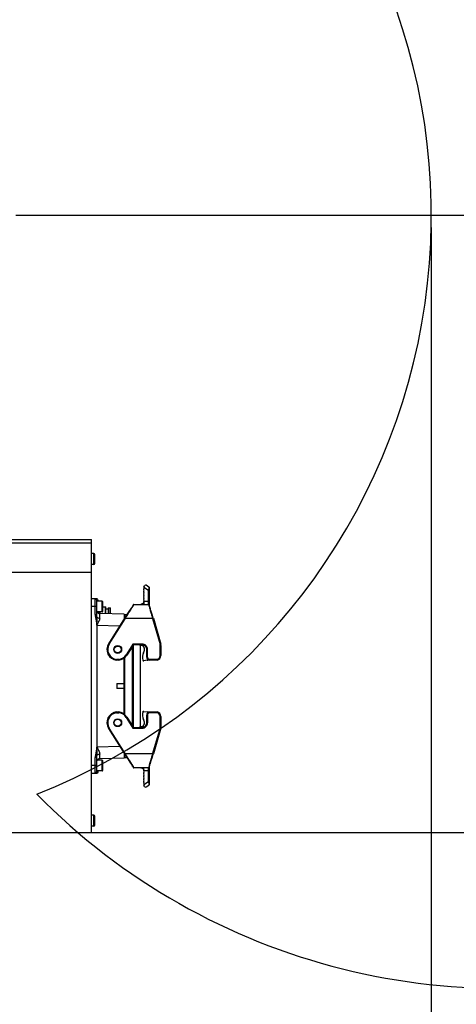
# Model space of a CAD drawing. Header units: millimetres. Extents: x 5828 to 6704, y 123 to 421.
# Tile 130 of 145: x 6585 to 6599, y 307 to 339. Entities that reach past the tile are written whole.
import ezdxf

# ---------------------------------------------------------------- set-up
doc = ezdxf.new("R2010")
doc.units = ezdxf.units.MM
for name, color, linetype in [('外形图', 7, 'Continuous'), ('尺寸标注', 7, 'Continuous'), ('运动范围', 7, 'Continuous')]:
    doc.layers.add(name, color=color, linetype=linetype)
doc.styles.add('微软雅黑', font='msyh.ttc', dxfattribs={"height": 1.5})
doc.dimstyles.new('尺寸标注_1_20比例', dxfattribs={"dimtxt": 1.5, "dimasz": 1.25, "dimexe": 0.5, "dimexo": 0.4, "dimgap": 0.5, "dimtad": 1, "dimdec": 1, "dimlfac": 20, "dimdsep": 46, "dimtxsty": '微软雅黑', "dimcen": 0.09, "dimadec": 0, "dimazin": 0, "dimtp": 0.01, "dimtm": 0.01, "dimtfac": 1, "dimtdec": 1, "dimtofl": 0, "dimtmove": 0, "dimatfit": 3, "dimfxl": 1, "dimtolj": 1, "dimarcsym": 0})

# ---------------------------------------------------------------- blocks, each defined once
blk = doc.blocks.new('*D1126')
at = {"layer": 'Defpoints', "color": 0}
for p in [(6621.971, 333.019), (6579.376, 311.223), (6579.376, 288.327)]:
    blk.add_point(p, dxfattribs=at)
at = {"layer": '尺寸标注', "color": 0, "lineweight": -2}
for p, q in [((6621.971, 332.619), (6621.971, 287.827)), ((6579.376, 310.823), (6579.376, 287.827)), ((6620.721, 288.327), (6580.626, 288.327))]:
    blk.add_line(p, q, dxfattribs=at)
at = {"layer": '尺寸标注', "color": 0}
for points in [[(6580.626, 288.536), (6580.626, 288.119), (6579.376, 288.327)], [(6620.721, 288.119), (6620.721, 288.536), (6621.971, 288.327)]]:
    blk.add_solid(points, dxfattribs=at)
at = {"layer": '尺寸标注', "color": 0, "insert": (6600.673, 289.607), "char_height": 1.5, "attachment_point": 5, "style": '微软雅黑'}
blk.add_mtext('\\A1;851.9', dxfattribs=at)
blk = doc.blocks.new('*D1127')
at = {"layer": 'Defpoints', "color": 0}
for p in [(6583.652, 355.769), (6584.418, 333.019), (6627.002, 333.019)]:
    blk.add_point(p, dxfattribs=at)
at = {"layer": '尺寸标注', "color": 0, "lineweight": -2}
for p, q in [((6584.052, 355.769), (6627.502, 355.769)), ((6627.002, 354.519), (6627.002, 334.269)), ((6584.818, 333.019), (6627.502, 333.019))]:
    blk.add_line(p, q, dxfattribs=at)
at = {"layer": '尺寸标注', "color": 0}
for points in [[(6627.21, 354.519), (6626.794, 354.519), (6627.002, 355.769)], [(6626.794, 334.269), (6627.21, 334.269), (6627.002, 333.019)]]:
    blk.add_solid(points, dxfattribs=at)
at = {"layer": '尺寸标注', "color": 0, "insert": (6625.739, 344.394), "char_height": 1.5, "attachment_point": 5, "rotation": 90, "style": '微软雅黑'}
blk.add_mtext('\\A1;455', dxfattribs=at)
blk = doc.blocks.new('*D1128')
at = {"layer": 'Defpoints', "color": 0}
for p in [(6584.818, 333.019), (6584.826, 313.019), (6627.002, 313.019)]:
    blk.add_point(p, dxfattribs=at)
at = {"layer": '尺寸标注', "color": 0, "lineweight": -2}
for p, q in [((6585.218, 333.019), (6627.502, 333.019)), ((6627.002, 331.769), (6627.002, 314.269)), ((6585.226, 313.019), (6627.502, 313.019))]:
    blk.add_line(p, q, dxfattribs=at)
at = {"layer": '尺寸标注', "color": 0}
for points in [[(6627.21, 331.769), (6626.794, 331.769), (6627.002, 333.019)], [(6626.794, 314.269), (6627.21, 314.269), (6627.002, 313.019)]]:
    blk.add_solid(points, dxfattribs=at)
at = {"layer": '尺寸标注', "color": 0, "insert": (6625.727, 323.019), "char_height": 1.5, "attachment_point": 5, "rotation": 90, "style": '微软雅黑'}
blk.add_mtext('\\A1;400', dxfattribs=at)
blk = doc.blocks.new('*D1129')
at = {"layer": 'Defpoints', "color": 0}
for p in [(6584.951, 313.019), (6600.53, 307.973), (6627.002, 307.973)]:
    blk.add_point(p, dxfattribs=at)
at = {"layer": '尺寸标注', "color": 0, "lineweight": -2}
for p, q in [((6585.351, 313.019), (6627.502, 313.019)), ((6627.002, 311.769), (6627.002, 309.223)), ((6600.93, 307.973), (6627.502, 307.973)), ((6627.002, 307.973), (6627.002, 300.903))]:
    blk.add_line(p, q, dxfattribs=at)
at = {"layer": '尺寸标注', "color": 0}
for points in [[(6627.21, 311.769), (6626.794, 311.769), (6627.002, 313.019)], [(6626.794, 309.223), (6627.21, 309.223), (6627.002, 307.973)]]:
    blk.add_solid(points, dxfattribs=at)
at = {"layer": '尺寸标注', "color": 0, "insert": (6625.723, 303.813), "char_height": 1.5, "attachment_point": 5, "rotation": 90, "style": '微软雅黑'}
blk.add_mtext('\\A1;100.9', dxfattribs=at)
blk = doc.blocks.new('*D1140')
at = {"layer": 'Defpoints', "color": 0}
for p in [(6598.275, 333.019), (6579.376, 310.823), (6579.376, 293.41)]:
    blk.add_point(p, dxfattribs=at)
at = {"layer": '尺寸标注', "color": 0, "lineweight": -2}
for p, q in [((6598.275, 332.619), (6598.275, 292.91)), ((6579.376, 310.423), (6579.376, 292.91)), ((6597.025, 293.41), (6580.626, 293.41))]:
    blk.add_line(p, q, dxfattribs=at)
at = {"layer": '尺寸标注', "color": 0}
for points in [[(6580.626, 293.618), (6580.626, 293.202), (6579.376, 293.41)], [(6597.025, 293.202), (6597.025, 293.618), (6598.275, 293.41)]]:
    blk.add_solid(points, dxfattribs=at)
at = {"layer": '尺寸标注', "color": 0, "insert": (6588.825, 294.685), "char_height": 1.5, "attachment_point": 5, "style": '微软雅黑'}
blk.add_mtext('\\A1;378', dxfattribs=at)

msp = doc.modelspace()

# ---------------------------------------------------------------- linework, layer by layer
at = {"layer": '外形图', "color": 7, "linetype": 'Continuous'}
for p, q in [((6584.5196, 322.5187), (6587.2757, 322.5187)), ((6587.2757, 313.0187), (6587.2757, 322.5187)), ((6583.8901, 322.4036), (6587.2757, 322.4036)), ((6587.3507, 322.0575), (6587.2757, 322.0575)), ((6587.3507, 321.7075), (6587.3507, 322.0575)), ((6587.3757, 321.7325), (6587.3757, 322.0326)), ((6587.3507, 321.7075), (6587.2757, 321.7075)), ((6583.2146, 321.4568), (6587.2757, 321.4568)), ((6588.9611, 320.9116), (6588.9803, 320.9325)), ((6588.9803, 320.894), (6588.9611, 320.9116)), ((6588.9611, 320.8731), (6588.9803, 320.894)), ((6588.9703, 320.9747), (6589.0035, 321.0278)), ((6588.9703, 320.9747), (6588.9703, 320.9417)), ((6588.9703, 320.9671), (6589.1203, 320.8734)), ((6588.9803, 320.9325), (6588.9703, 320.9417)), ((6589.1336, 320.9761), (6589.038, 321.0358)), ((6589.1453, 320.3949), (6589.1453, 320.9549)), ((6587.4407, 320.5921), (6587.2757, 320.5921)), ((6587.3907, 320.0856), (6587.3907, 320.5916)), ((6588.9803, 320.8555), (6588.9611, 320.8731)), ((6588.9611, 320.8346), (6588.9803, 320.8555)), ((6588.9803, 320.817), (6588.9611, 320.8346)), ((6588.9611, 320.7961), (6588.9803, 320.817)), ((6588.9803, 320.7785), (6588.9611, 320.7961)), ((6588.9611, 320.7576), (6588.9803, 320.7785)), ((6588.9803, 320.74), (6588.9611, 320.7576)), ((6588.9611, 320.7191), (6588.9803, 320.74)), ((6588.9803, 320.7015), (6588.9611, 320.7191)), ((6588.9611, 320.6806), (6588.9803, 320.7015)), ((6588.9803, 320.663), (6588.9611, 320.6806)), ((6588.9611, 320.6421), (6588.9803, 320.663)), ((6588.9803, 320.6245), (6588.9611, 320.6421)), ((6588.9611, 320.6036), (6588.9803, 320.6245)), ((6588.9803, 320.586), (6588.9611, 320.6036)), ((6588.9611, 320.5651), (6588.9803, 320.586)), ((6588.9803, 320.5475), (6588.9611, 320.5651)), ((6589.1203, 320.4146), (6589.1203, 320.8734)), ((6587.4407, 320.3421), (6587.2757, 320.3418)), ((6587.4407, 320.0856), (6587.4407, 320.5421)), ((6587.6157, 320.5171), (6587.4407, 320.5171)), ((6587.4907, 320.5421), (6587.4907, 320.5171)), ((6587.6157, 320.1671), (6587.6157, 320.5171)), ((6587.6407, 320.192), (6587.6407, 320.4921)), ((6587.6407, 320.3296), (6587.7302, 320.3296)), ((6587.7402, 320.3196), (6587.7302, 320.3296)), ((6587.7302, 320.1102), (6587.7302, 320.3296)), ((6587.7402, 320.11), (6587.7402, 320.3196)), ((6587.7402, 320.2671), (6587.8067, 320.2671)), ((6587.8067, 320.3046), (6587.8732, 320.3046)), ((6587.8067, 320.3046), (6587.8067, 320.1082)), ((6587.8832, 320.2946), (6587.8732, 320.3046)), ((6587.8732, 320.1065), (6587.8732, 320.3046)), ((6587.8832, 320.1062), (6587.8832, 320.2946)), ((6588.5753, 320.3167), (6588.56, 320.2939)), ((6588.5843, 320.3302), (6588.5753, 320.3167)), ((6588.5923, 320.3423), (6588.5843, 320.3302)), ((6588.6452, 320.4146), (6589.1205, 320.4146)), ((6588.8711, 320.4146), (6588.8706, 320.4146)), ((6588.873, 320.4146), (6588.8709, 320.4146)), ((6588.9669, 320.4913), (6588.9663, 320.4888)), ((6589.1203, 320.5076), (6588.9702, 320.5084)), ((6588.9703, 320.5366), (6588.9803, 320.5475)), ((6588.9703, 320.5366), (6588.9703, 320.5146)), ((6589.1238, 320.4036), (6589.1326, 320.3716)), ((6589.14, 320.4053), (6589.1353, 320.4098)), ((6589.1486, 320.3833), (6589.1462, 320.3918)), ((6589.1526, 320.3694), (6589.1486, 320.3833)), ((6589.1814, 320.2727), (6589.1526, 320.3694)), ((6587.3907, 320.0856), (6587.4407, 320.0856)), ((6587.45, 320.0047), (6587.4047, 319.9918)), ((6587.6157, 320.1671), (6587.4484, 320.1671)), ((6587.4907, 320.1671), (6587.4907, 320.1286)), ((6587.5007, 320.1245), (6587.5007, 320.1671)), ((6588.3282, 320.0946), (6587.5381, 320.1153)), ((6587.5382, 320.1171), (6587.5382, 320.1671)), ((6587.5532, 320.1149), (6587.5532, 320.1671)), ((6588.3375, 319.9621), (6587.8239, 319.1401)), ((6587.8451, 319.1268), (6588.3587, 319.9488)), ((6588.3282, 320.0946), (6588.3282, 319.9471)), ((6588.3282, 320.0296), (6588.3407, 320.0296)), ((6588.348, 319.9782), (6588.3375, 319.9621)), ((6588.3587, 319.9488), (6588.3375, 319.9621)), ((6588.3407, 320.0871), (6588.4196, 320.0871)), ((6588.3407, 320.0871), (6588.3407, 319.967)), ((6588.3776, 320.0237), (6588.348, 319.9782)), ((6588.348, 319.9782), (6588.369, 319.9646)), ((6588.3587, 319.9488), (6588.369, 319.9646)), ((6588.369, 319.9646), (6589.2482, 319.9646)), ((6588.4063, 320.0672), (6588.3776, 320.0237)), ((6588.443, 320.122), (6588.4063, 320.0672)), ((6589.2281, 320.1172), (6589.1971, 320.22)), ((6589.2369, 320.0884), (6589.2281, 320.1172)), ((6589.2722, 319.9718), (6589.2369, 320.0884)), ((6589.2482, 319.9646), (6589.2722, 319.9718)), ((6589.2482, 319.9646), (6589.2511, 319.9549)), ((6589.2511, 319.9549), (6589.2751, 319.9621)), ((6589.2511, 319.9549), (6589.4909, 319.1188)), ((6589.2751, 319.9621), (6589.2722, 319.9718)), ((6589.2751, 319.9621), (6589.5149, 319.1257)), ((6587.4407, 319.743), (6588.1883, 319.7233)), ((6587.4407, 319.743), (6587.4407, 315.7912)), ((6587.8239, 319.1401), (6587.8451, 319.1268)), ((6588.6133, 319.1296), (6588.3964, 318.7824)), ((6588.6272, 319.1046), (6588.4175, 318.7691)), ((6588.5953, 316.4805), (6588.5953, 319.0537)), ((6588.9107, 319.1296), (6588.6133, 319.1296)), ((6588.6133, 319.1296), (6588.6272, 319.1046)), ((6588.6207, 319.0943), (6588.6207, 316.4399)), ((6588.9107, 319.1046), (6588.6272, 319.1046)), ((6588.8456, 319.0806), (6588.8455, 319.1046)), ((6588.8656, 319.0807), (6588.8456, 319.0806)), ((6588.8532, 319.0806), (6588.8532, 316.4535)), ((6588.9107, 319.1046), (6588.9107, 319.1296)), ((6589.4909, 319.1188), (6589.5149, 319.1257)), ((6589.5207, 319.0843), (6589.4957, 319.0843)), ((6589.4957, 318.7546), (6589.4957, 319.0843)), ((6589.5207, 319.0843), (6589.5207, 318.7546)), ((6588.3282, 316.8588), (6588.3282, 318.6753)), ((6588.3407, 318.6853), (6588.3407, 316.8489)), ((6588.3963, 318.7824), (6588.4175, 318.7691)), ((6588.9537, 318.8483), (6588.9791, 318.903)), ((6589.0857, 318.9546), (6589.0607, 318.9546)), ((6589.0607, 318.7046), (6589.0607, 318.9546)), ((6589.0607, 318.7046), (6589.0857, 318.7046)), ((6589.0857, 318.7046), (6589.0857, 318.9546)), ((6589.4957, 318.7546), (6589.5207, 318.7546)), ((6588.0865, 318.6314), (6588.0852, 318.6064)), ((6588.1562, 318.6064), (6588.0852, 318.6064)), ((6588.1549, 318.6314), (6588.0865, 318.6314)), ((6588.1549, 318.6314), (6588.1562, 318.6064)), ((6588.1554, 318.6219), (6588.1558, 318.6137)), ((6588.9346, 318.6043), (6588.9331, 318.6097)), ((6589.0795, 318.6018), (6588.9621, 318.586)), ((6589.3939, 318.6064), (6589.1418, 318.6064)), ((6589.3919, 318.6314), (6589.1444, 318.6314)), ((6588.0882, 317.8483), (6588.3282, 317.8483)), ((6588.0882, 317.8483), (6588.0882, 317.6858)), ((6588.3282, 317.6858), (6588.0882, 317.6858)), ((6588.0852, 316.9278), (6588.1562, 316.9278)), ((6588.0865, 316.9028), (6588.0852, 316.9278)), ((6588.0865, 316.9028), (6588.1549, 316.9028)), ((6588.1549, 316.9028), (6588.1562, 316.9278)), ((6588.4175, 316.7651), (6588.3963, 316.7518)), ((6588.3963, 316.7518), (6588.6133, 316.4046)), ((6588.4175, 316.7651), (6588.6272, 316.4296)), ((6588.9331, 316.9244), (6588.9346, 316.9299)), ((6588.9621, 316.9482), (6589.0795, 316.9323)), ((6589.0857, 316.8296), (6589.0607, 316.8296)), ((6589.0607, 316.5796), (6589.0607, 316.8296)), ((6589.0857, 316.8296), (6589.0857, 316.5796)), ((6589.1418, 316.9278), (6589.3939, 316.9278)), ((6589.3919, 316.9028), (6589.1444, 316.9028)), ((6589.5207, 316.7796), (6589.4957, 316.7796)), ((6589.4957, 316.4499), (6589.4957, 316.7796)), ((6589.5207, 316.7796), (6589.5207, 316.4499)), ((6588.6272, 316.4296), (6588.6133, 316.4046)), ((6588.6272, 316.4296), (6588.9107, 316.4296)), ((6588.8455, 316.4296), (6588.8456, 316.4535)), ((6588.8456, 316.4535), (6588.8656, 316.4535)), ((6588.9107, 316.4046), (6588.9107, 316.4296)), ((6588.9791, 316.6312), (6588.9537, 316.6859)), ((6589.0607, 316.5796), (6589.0857, 316.5796)), ((6589.4909, 316.4154), (6589.2511, 315.5793)), ((6589.5149, 316.4085), (6589.4909, 316.4154)), ((6589.4957, 316.4499), (6589.5207, 316.4499)), ((6587.8451, 316.4074), (6587.8239, 316.3941)), ((6587.8239, 316.3941), (6588.3375, 315.5721)), ((6588.3587, 315.5854), (6587.8451, 316.4073)), ((6588.6133, 316.4046), (6588.9107, 316.4046)), ((6589.5149, 316.4085), (6589.2751, 315.5721)), ((6588.1883, 315.8109), (6587.4407, 315.7912)), ((6587.45, 315.5295), (6587.4047, 315.5424)), ((6588.3282, 315.587), (6588.3282, 315.4396)), ((6588.3407, 315.5046), (6588.3282, 315.5046)), ((6588.3375, 315.5721), (6588.3587, 315.5854)), ((6588.3375, 315.5721), (6588.348, 315.556)), ((6588.3407, 315.5696), (6588.3407, 315.4471)), ((6588.369, 315.5696), (6588.348, 315.556)), ((6588.369, 315.5696), (6588.3587, 315.5854)), ((6589.2482, 315.5696), (6588.369, 315.5696)), ((6588.383, 315.5022), (6588.4049, 315.4691)), ((6588.4049, 315.4691), (6588.4263, 315.4371)), ((6589.2511, 315.5793), (6589.2482, 315.5696)), ((6589.2482, 315.5696), (6589.2722, 315.5624)), ((6589.2751, 315.5721), (6589.2511, 315.5793)), ((6589.2722, 315.5624), (6589.2751, 315.5721)), ((6587.4407, 315.1921), (6587.2757, 315.1922)), ((6587.4407, 315.4485), (6587.3907, 315.4485)), ((6587.3907, 314.9426), (6587.3907, 315.4485)), ((6587.4407, 314.9921), (6587.4407, 315.4485)), ((6587.6157, 315.3671), (6587.4484, 315.3671)), ((6587.4907, 315.3671), (6587.4907, 315.4055)), ((6587.5381, 315.4189), (6588.3282, 315.4396)), ((6587.6157, 315.0171), (6587.6157, 315.3671)), ((6587.6407, 315.042), (6587.6407, 315.3421)), ((6588.4195, 315.4471), (6588.3407, 315.4471)), ((6588.4263, 315.4371), (6588.447, 315.4062)), ((6588.447, 315.4062), (6588.5163, 315.3046)), ((6588.5163, 315.3046), (6588.5712, 315.2236)), ((6588.5712, 315.2236), (6588.5832, 315.2057)), ((6588.5832, 315.2057), (6588.5903, 315.1948)), ((6588.6028, 315.1583), (6588.6028, 315.1754)), ((6588.6028, 315.1646), (6588.6094, 315.1646)), ((6588.614, 315.1563), (6588.6028, 315.1583)), ((6588.6222, 315.1347), (6588.6248, 315.1302)), ((6589.1453, 314.5793), (6589.1453, 315.1393)), ((6589.1461, 315.1419), (6589.1495, 315.1538)), ((6589.1495, 315.1538), (6589.1533, 315.1671)), ((6589.1763, 315.2443), (6589.1818, 315.2627)), ((6589.1818, 315.2627), (6589.2084, 315.3518)), ((6587.2757, 314.9421), (6587.4407, 314.9421)), ((6587.6157, 315.0171), (6587.4407, 315.0171)), ((6587.4907, 314.9921), (6587.4907, 315.0171)), ((6589.1205, 315.1196), (6588.6452, 315.1196)), ((6588.8703, 315.1196), (6588.8707, 315.1196)), ((6588.9611, 314.969), (6588.9803, 314.9867)), ((6588.9803, 314.9482), (6588.9611, 314.969)), ((6588.9611, 314.9305), (6588.9803, 314.9482)), ((6588.9803, 314.9097), (6588.9611, 314.9305)), ((6588.9611, 314.892), (6588.9803, 314.9097)), ((6588.9803, 314.8712), (6588.9611, 314.892)), ((6588.9611, 314.8535), (6588.9803, 314.8712)), ((6588.9803, 314.8327), (6588.9611, 314.8535)), ((6588.9611, 314.815), (6588.9803, 314.8327)), ((6589.1203, 315.0266), (6588.9701, 315.0266)), ((6588.9701, 315.0239), (6588.9701, 315.0161)), ((6588.9703, 315.0196), (6588.9703, 314.9976)), ((6588.9803, 314.9867), (6588.9703, 314.9976)), ((6589.1203, 314.6608), (6589.1203, 315.1196)), ((6589.1278, 315.1207), (6589.1331, 315.123)), ((6588.9803, 314.7942), (6588.9611, 314.815)), ((6588.9611, 314.7765), (6588.9803, 314.7942)), ((6588.9803, 314.7557), (6588.9611, 314.7765)), ((6588.9611, 314.738), (6588.9803, 314.7557)), ((6588.9803, 314.7172), (6588.9611, 314.738)), ((6588.9611, 314.6995), (6588.9803, 314.7172)), ((6588.9803, 314.6787), (6588.9611, 314.6995)), ((6588.9611, 314.661), (6588.9803, 314.6787)), ((6588.9803, 314.6402), (6588.9611, 314.661)), ((6588.9611, 314.6225), (6588.9803, 314.6402)), ((6588.9803, 314.6017), (6588.9611, 314.6225)), ((6589.1203, 314.6608), (6588.9703, 314.5671)), ((6588.9703, 314.5925), (6588.9803, 314.6017)), ((6588.9703, 314.5925), (6588.9703, 314.5595)), ((6589.0035, 314.5063), (6588.9703, 314.5595)), ((6589.038, 314.4984), (6589.1336, 314.5581)), ((6587.3507, 313.5825), (6587.2757, 313.5825)), ((6587.3507, 313.2325), (6587.3507, 313.5825)), ((6587.3757, 313.2575), (6587.3757, 313.5576)), ((6587.3507, 313.2325), (6587.2757, 313.2325)), ((6582.6257, 313.0187), (6587.2757, 313.0187))]:
    msp.add_line(p, q, dxfattribs=at)
for points in [[(6588.56, 320.2939), (6588.4854, 320.1843), (6588.443, 320.122)], [(6588.61, 320.3706), (6588.6077, 320.3668), (6588.6051, 320.3626), (6588.6023, 320.358), (6588.5992, 320.3531), (6588.5959, 320.3479), (6588.5923, 320.3423)], [(6588.6152, 320.38), (6588.6137, 320.3772), (6588.612, 320.3741), (6588.61, 320.3706)], [(6588.6203, 320.3927), (6588.6203, 320.3924), (6588.6202, 320.3921), (6588.6201, 320.3917), (6588.6199, 320.3911), (6588.6197, 320.3902), (6588.6193, 320.3892), (6588.6189, 320.388), (6588.6182, 320.3864), (6588.6174, 320.3846), (6588.6164, 320.3824), (6588.6152, 320.38)], [(6588.6347, 320.4123), (6588.6309, 320.4101), (6588.6273, 320.4071), (6588.6242, 320.4032), (6588.6219, 320.3988), (6588.6209, 320.3954), (6588.6205, 320.3938), (6588.6203, 320.3927)], [(6588.6452, 320.4146), (6588.6429, 320.4145), (6588.6388, 320.4137), (6588.6347, 320.4123)], [(6588.9678, 320.495), (6588.9675, 320.4938), (6588.9659, 320.4873), (6588.9638, 320.4808), (6588.9613, 320.4744), (6588.9584, 320.4685), (6588.9554, 320.463), (6588.9522, 320.4579), (6588.9488, 320.4532), (6588.9452, 320.4489), (6588.9415, 320.4448), (6588.9377, 320.441), (6588.9337, 320.4375), (6588.9295, 320.4343), (6588.9253, 320.4313), (6588.921, 320.4286), (6588.9167, 320.4262), (6588.9124, 320.424), (6588.908, 320.4221), (6588.9036, 320.4204), (6588.8993, 320.419), (6588.895, 320.4178), (6588.8908, 320.4168), (6588.8867, 320.416), (6588.8827, 320.4154), (6588.8789, 320.415), (6588.8754, 320.4147), (6588.8725, 320.4146)], [(6588.9617, 320.4755), (6588.9589, 320.4694), (6588.956, 320.4639), (6588.9528, 320.4588), (6588.9495, 320.4541), (6588.9459, 320.4497), (6588.9423, 320.4456), (6588.9384, 320.4418), (6588.9345, 320.4382), (6588.9304, 320.4349), (6588.9262, 320.4319), (6588.9219, 320.4292), (6588.9176, 320.4267), (6588.9133, 320.4245), (6588.9089, 320.4225), (6588.9045, 320.4208), (6588.9002, 320.4193), (6588.8959, 320.418), (6588.8917, 320.417), (6588.8876, 320.4162), (6588.8836, 320.4155), (6588.8797, 320.4151), (6588.8761, 320.4148), (6588.873, 320.4146)], [(6588.9663, 320.4888), (6588.9642, 320.482), (6588.9617, 320.4755)], [(6589.1353, 320.4098), (6589.1293, 320.413), (6589.1229, 320.4145), (6589.1205, 320.4146)], [(6589.1462, 320.3918), (6589.1458, 320.3934), (6589.1453, 320.3949), (6589.1448, 320.3965), (6589.1441, 320.3984), (6589.1428, 320.4011), (6589.14, 320.4053)], [(6589.1971, 320.22), (6589.1843, 320.2629), (6589.1814, 320.2727)], [(6588.348, 315.556), (6588.3532, 315.5479), (6588.383, 315.5022)], [(6589.2084, 315.3518), (6589.2374, 315.4474), (6589.2722, 315.5624)], [(6588.5903, 315.1948), (6588.5937, 315.1897), (6588.5968, 315.1848), (6588.5998, 315.1802), (6588.6026, 315.1758), (6588.6051, 315.1716), (6588.6075, 315.1677), (6588.6097, 315.1641)], [(6588.6097, 315.1641), (6588.6116, 315.1608), (6588.6133, 315.1577), (6588.6148, 315.155), (6588.616, 315.1525), (6588.6171, 315.1504), (6588.6179, 315.1484), (6588.6186, 315.1468), (6588.6191, 315.1455), (6588.6195, 315.1444)], [(6588.6195, 315.1444), (6588.6198, 315.1435), (6588.62, 315.1429), (6588.6201, 315.1423), (6588.6202, 315.142), (6588.6203, 315.1417), (6588.6203, 315.1414), (6588.6204, 315.141)], [(6588.6204, 315.141), (6588.6205, 315.1403), (6588.6209, 315.1385), (6588.6222, 315.1347)], [(6589.1331, 315.123), (6589.1378, 315.1265), (6589.1413, 315.1306), (6589.1433, 315.134), (6589.1443, 315.1363), (6589.1448, 315.1379), (6589.1453, 315.1392), (6589.1457, 315.1405), (6589.1461, 315.1419)], [(6589.1533, 315.1671), (6589.1646, 315.2051), (6589.1763, 315.2443)], [(6588.6248, 315.1302), (6588.6284, 315.1261), (6588.6326, 315.123)], [(6588.6326, 315.123), (6588.6372, 315.1209), (6588.642, 315.1198), (6588.6452, 315.1196)], [(6588.8707, 315.1196), (6588.8726, 315.1196), (6588.8755, 315.1194), (6588.8787, 315.1192), (6588.8821, 315.1188), (6588.8857, 315.1183), (6588.8893, 315.1177), (6588.8931, 315.1169), (6588.8969, 315.1159), (6588.9007, 315.1147), (6588.9045, 315.1134), (6588.9084, 315.1119), (6588.9122, 315.1102), (6588.9161, 315.1083), (6588.92, 315.1062), (6588.9239, 315.1038), (6588.9278, 315.1011), (6588.9317, 315.0982), (6588.9355, 315.0951), (6588.9393, 315.0916), (6588.9429, 315.0879), (6588.9465, 315.0839), (6588.9499, 315.0795), (6588.9531, 315.0749), (6588.9562, 315.0699), (6588.959, 315.0646), (6588.9617, 315.0588), (6588.964, 315.0527), (6588.966, 315.0464)], [(6588.8721, 315.1196), (6588.8749, 315.1195), (6588.8781, 315.1192), (6588.8814, 315.1189), (6588.885, 315.1184), (6588.8887, 315.1178), (6588.8924, 315.117), (6588.8963, 315.116), (6588.9001, 315.1149), (6588.9039, 315.1136), (6588.9077, 315.1122), (6588.9115, 315.1105), (6588.9154, 315.1087), (6588.9192, 315.1066), (6588.9231, 315.1043), (6588.927, 315.1017), (6588.9308, 315.0989), (6588.9346, 315.0959), (6588.9383, 315.0926), (6588.9419, 315.089), (6588.9454, 315.0851), (6588.9488, 315.081), (6588.952, 315.0766), (6588.955, 315.0719), (6588.9578, 315.067), (6588.9603, 315.0618), (6588.9626, 315.0564), (6588.9647, 315.0507), (6588.9664, 315.0448), (6588.9679, 315.0384), (6588.9692, 315.0315), (6588.9701, 315.0239)], [(6588.966, 315.0464), (6588.9676, 315.0402), (6588.9678, 315.0392)], [(6589.1205, 315.1196), (6589.1221, 315.1196), (6589.1278, 315.1207)]]:
    msp.add_lwpolyline(points, dxfattribs=at)
for centre, radius in [((6588.1207, 318.9546), 0.1275), ((6588.1207, 318.9546), 0.12), ((6588.1207, 318.9546), 0.11), ((6588.1207, 316.5796), 0.1275), ((6588.1207, 316.5796), 0.12), ((6588.1207, 316.5796), 0.11)]:
    msp.add_circle(centre, radius, dxfattribs=at)
for centre, radius, start, end in [((6587.3507, 322.0325), 0.025, 0, 90), ((6587.3507, 321.7325), 0.025, 270, 0), ((6589.0247, 321.0146), 0.025, 58, 148), ((6589.1203, 320.9549), 0.025, 0, 58), ((6587.3907, 320.5421), 0.05, 0, 90), ((6587.4407, 320.5421), 0.05, 0, 90), ((6587.6157, 320.4921), 0.025, 0, 90), ((6588.3504, 320.5312), 0.3186, 331.00319, 332.72777), ((6588.8703, 320.5146), 0.1, 356.47558, 0.00007), ((6587.5407, 320.2152), 0.1, 208.83981, 268.4995), ((6586.9608, 320.1165), 0.5399, 1.34239, 5.37857), ((6586.9759, 320.117), 0.5248, 0.84099, 1.32551), ((6587.6157, 320.1921), 0.025, 270, 0), ((6588.1207, 318.9546), 0.35, 148, 264.17765), ((6588.1207, 318.9546), 0.325, 147.99292, 263.96285), ((6588.8657, 318.9557), 0.125, 335.07622, 90.07622), ((6588.9107, 318.9546), 0.175, 359.99526, 90.00316), ((6588.9107, 318.9546), 0.15, 0, 90), ((6589.3707, 319.0843), 0.125, 0, 16), ((6589.3707, 319.0843), 0.15, 0, 16), ((6588.1207, 318.9546), 0.325, 276.04026, 328.00723), ((6588.1207, 318.9546), 0.35, 275.82223, 328), ((6589.2711, 318.7008), 0.35, 155.07622, 195.07622), ((6589.1607, 318.7046), 0.1, 180, 259.09589), ((6589.1607, 318.7046), 0.075, 179.99887, 257.40309), ((6589.3707, 318.7546), 0.125, 279.74969, 0.00154), ((6589.3707, 318.7546), 0.15, 278.8987, 0), ((6588.9587, 318.6108), 0.025, 195.07622, 277.67622), ((6589.0762, 318.6266), 0.025, 277.67622, 354.74987), ((6590.8231, 318.4469), 1.6888, 173.72895, 174.58157), ((6586.0246, 318.3448), 3.3795, 4.43973, 4.86498), ((6588.1207, 316.5796), 0.35, 95.8224, 212), ((6588.1207, 316.5796), 0.325, 96.03867, 212.00708), ((6588.1207, 316.5796), 0.325, 31.99518, 83.95981), ((6588.1207, 316.5796), 0.35, 32, 84.17777), ((6589.2711, 316.8334), 0.35, 164.92378, 204.92378), ((6588.9587, 316.9234), 0.025, 82.32378, 164.92378), ((6589.1607, 316.8296), 0.1, 100.90412, 180), ((6589.0762, 316.9076), 0.025, 5.25008, 82.32378), ((6589.1607, 316.8296), 0.075, 102.59705, 180.00113), ((6590.969, 317.1022), 1.8356, 185.45279, 186.23724), ((6585.7887, 317.2086), 3.6162, 355.14893, 355.54635), ((6589.3707, 316.7796), 0.125, 359.99898, 80.25026), ((6589.3707, 316.7796), 0.15, 0, 81.10131), ((6588.8657, 316.5785), 0.125, 269.92378, 24.92378), ((6588.9107, 316.5796), 0.175, 269.99684, 0.00316), ((6588.9107, 316.5796), 0.15, 270, 0), ((6589.3707, 316.4499), 0.125, 344, 0), ((6589.3707, 316.4499), 0.15, 344, 0), ((6587.5407, 315.3189), 0.1, 91.5005, 151.15829), ((6587.6157, 315.3421), 0.025, 0, 90), ((6588.3568, 315.0063), 0.3115, 27.25204, 29.01713), ((6587.3907, 314.9921), 0.05, 270, 0), ((6587.4407, 314.9921), 0.05, 270, 0), ((6587.6157, 315.0421), 0.025, 270, 0), ((6588.8703, 315.0196), 0.1, 0.00179, 3.99863), ((6589.0247, 314.5196), 0.025, 212, 302), ((6589.1203, 314.5793), 0.025, 302, 0), ((6587.3507, 313.5575), 0.025, 0, 90), ((6587.3507, 313.2575), 0.025, 270, 0)]:
    msp.add_arc(centre, radius, start, end, dxfattribs=at)
for points, knots in [([(6589.1336, 320.9761), (6589.1334, 320.9761), (6589.1335, 320.9748), (6589.133, 320.9739), (6589.1327, 320.9709), (6589.1322, 320.9675), (6589.1316, 320.9629), (6589.1305, 320.9553), (6589.1291, 320.9439), (6589.1271, 320.9286), (6589.1249, 320.9113), (6589.1227, 320.8927), (6589.1211, 320.8799), (6589.1203, 320.8734)], [0, 0, 0, 0, 0.0050118, 0.0204161, 0.0459045, 0.08106, 0.1252542, 0.1778237, 0.3052077, 0.4569341, 0.6270406, 0.8100356, 1, 1, 1, 1]), ([(6589.1453, 320.8716), (6589.1453, 320.8718), (6589.1444, 320.8721), (6589.1432, 320.8724), (6589.1408, 320.8727), (6589.1364, 320.873), (6589.1294, 320.8733), (6589.1235, 320.8734), (6589.1203, 320.8734)], [0, 0, 0, 0, 0.023403, 0.0813145, 0.173902, 0.2977135, 0.6200979, 1, 1, 1, 1]), ([(6588.369, 319.9646), (6588.3945, 320.0056), (6588.4434, 320.0857), (6588.5058, 320.1818), (6588.5518, 320.2534), (6588.5819, 320.3004), (6588.6076, 320.3408), (6588.6229, 320.3655), (6588.6291, 320.3768)], [0, 0, 0, 0, 0.2972635, 0.5776283, 0.7054494, 0.8210168, 0.9207391, 1, 1, 1, 1]), ([(6588.6337, 320.3852), (6588.6346, 320.3871), (6588.6378, 320.3934), (6588.6407, 320.3998), (6588.6425, 320.4043)], [0, 0, 0, 0, 0.2994827, 1, 1, 1, 1]), ([(6588.6425, 320.4043), (6588.6435, 320.4068), (6588.6446, 320.4103), (6588.6457, 320.4133), (6588.6455, 320.4146), (6588.6452, 320.4146)], [0, 0, 0, 0, 0.752433, 0.9337156, 1, 1, 1, 1]), ([(6588.9678, 320.495), (6588.9677, 320.4943), (6588.9675, 320.4929), (6588.9683, 320.4901), (6588.9687, 320.4854), (6588.9705, 320.4788), (6588.9714, 320.471), (6588.9707, 320.4634), (6588.9698, 320.4563), (6588.97, 320.4476), (6588.9707, 320.4381), (6588.9703, 320.4296), (6588.9702, 320.4239), (6588.9703, 320.4207), (6588.9703, 320.4182), (6588.9705, 320.4162), (6588.9704, 320.4154), (6588.9704, 320.4146), (6588.9703, 320.4146)], [0, 0, 0, 0, 0.0260069, 0.0519678, 0.1034588, 0.2045925, 0.3022871, 0.395964, 0.4850753, 0.568733, 0.7176337, 0.8382723, 0.8868459, 0.9270909, 0.9587217, 0.9814987, 0.9952203, 1, 1, 1, 1]), ([(6589.1203, 320.5076), (6589.1235, 320.5076), (6589.1294, 320.5075), (6589.1364, 320.5072), (6589.1408, 320.5069), (6589.1432, 320.5066), (6589.1444, 320.5063), (6589.1453, 320.5061), (6589.1453, 320.5059)], [0, 0, 0, 0, 0.3799021, 0.7022861, 0.8260978, 0.9186854, 0.976597, 1, 1, 1, 1]), ([(6589.1205, 320.4146), (6589.1207, 320.4146), (6589.1208, 320.4132), (6589.1217, 320.4116), (6589.1225, 320.4079), (6589.1234, 320.4052), (6589.1238, 320.4036)], [0, 0, 0, 0, 0.0665676, 0.2557145, 0.5671444, 1, 1, 1, 1]), ([(6589.1326, 320.3716), (6589.1348, 320.3635), (6589.1464, 320.3227), (6589.1578, 320.2817), (6589.1671, 320.2489)], [0, 0, 0, 0, 0.1960862, 1, 1, 1, 1]), ([(6589.1671, 320.2489), (6589.1797, 320.2042), (6589.207, 320.1095), (6589.2337, 320.0146), (6589.2482, 319.9646)], [0, 0, 0, 0, 0.4712588, 1, 1, 1, 1]), ([(6587.4047, 319.9918), (6587.4095, 319.9714), (6587.4179, 319.9303), (6587.4266, 319.868), (6587.4337, 319.8055), (6587.4385, 319.7638), (6587.4407, 319.743)], [0, 0, 0, 0, 0.2500141, 0.4999946, 0.7500153, 1, 1, 1, 1]), ([(6587.4407, 320.1847), (6587.4407, 320.1802), (6587.4419, 320.174), (6587.4457, 320.1686), (6587.4476, 320.1671), (6587.4484, 320.1671)], [0, 0, 0, 0, 0.6716655, 0.8792935, 1, 1, 1, 1]), ([(6587.4407, 319.7428), (6587.4427, 319.7641), (6587.4468, 319.8069), (6587.4517, 319.8713), (6587.4545, 319.9372), (6587.4535, 319.9821), (6587.45, 320.0047)], [0, 0, 0, 0, 0.2449292, 0.4904252, 0.7383591, 1, 1, 1, 1]), ([(6587.5382, 319.9693), (6587.5382, 319.9507), (6587.5293, 319.9117), (6587.5043, 319.8563), (6587.4738, 319.7997), (6587.452, 319.7619), (6587.4407, 319.743)], [0, 0, 0, 0, 0.2248968, 0.4729575, 0.7336882, 1, 1, 1, 1]), ([(6587.45, 320.0047), (6587.4592, 319.9926), (6587.4886, 319.9749), (6587.521, 319.9696), (6587.5382, 319.9693)], [0, 0, 0, 0, 0.4677302, 1, 1, 1, 1]), ([(6587.5382, 319.9693), (6587.5382, 319.9801), (6587.5381, 320.0005), (6587.538, 320.0294), (6587.5379, 320.0544), (6587.5379, 320.0728), (6587.5379, 320.0853), (6587.5379, 320.0931), (6587.5379, 320.0997), (6587.5379, 320.1051), (6587.5379, 320.1093), (6587.538, 320.1122), (6587.538, 320.1138), (6587.538, 320.1146), (6587.5381, 320.115), (6587.538, 320.1153), (6587.5381, 320.1153)], [0, 0, 0, 0, 0.2215797, 0.4197955, 0.5922423, 0.7365149, 0.797366, 0.8504617, 0.895691, 0.9329436, 0.9621087, 0.9830761, 0.9904516, 0.9957371, 0.9989205, 1, 1, 1, 1]), ([(6587.4407, 315.7912), (6587.4385, 315.7704), (6587.4337, 315.7287), (6587.4266, 315.6662), (6587.4179, 315.6039), (6587.4095, 315.5628), (6587.4047, 315.5424)], [0, 0, 0, 0, 0.2499847, 0.5000052, 0.7499862, 1, 1, 1, 1]), ([(6587.45, 315.5295), (6587.4535, 315.5522), (6587.4545, 315.597), (6587.4517, 315.663), (6587.4468, 315.7274), (6587.4427, 315.77), (6587.4407, 315.7914)], [0, 0, 0, 0, 0.2620007, 0.50982, 0.7551605, 1, 1, 1, 1]), ([(6587.4407, 315.7912), (6587.452, 315.7723), (6587.4738, 315.7345), (6587.5043, 315.6779), (6587.5293, 315.6225), (6587.5382, 315.5835), (6587.5382, 315.5648)], [0, 0, 0, 0, 0.26631, 0.5270413, 0.7751025, 1, 1, 1, 1]), ([(6587.45, 315.5295), (6587.4592, 315.5415), (6587.4886, 315.5593), (6587.521, 315.5646), (6587.5382, 315.5648)], [0, 0, 0, 0, 0.4677657, 1, 1, 1, 1]), ([(6587.5381, 315.4189), (6587.538, 315.4189), (6587.5381, 315.4192), (6587.538, 315.4196), (6587.538, 315.4204), (6587.538, 315.422), (6587.5379, 315.4248), (6587.5379, 315.4291), (6587.5379, 315.4345), (6587.5379, 315.4411), (6587.5379, 315.4488), (6587.5379, 315.4614), (6587.5379, 315.4798), (6587.538, 315.5048), (6587.5381, 315.5336), (6587.5382, 315.5541), (6587.5382, 315.5648)], [0, 0, 0, 0, 0.0010795, 0.0042629, 0.0095484, 0.0169239, 0.0378913, 0.0670564, 0.1043089, 0.1495383, 0.2026339, 0.2634851, 0.4077577, 0.5802045, 0.7784203, 1, 1, 1, 1]), ([(6588.6291, 315.1574), (6588.6229, 315.1687), (6588.6076, 315.1934), (6588.5819, 315.2338), (6588.5518, 315.2808), (6588.5058, 315.3523), (6588.4434, 315.4485), (6588.3945, 315.5286), (6588.369, 315.5696)], [0, 0, 0, 0, 0.0792631, 0.1789865, 0.2945542, 0.4223752, 0.7027386, 1, 1, 1, 1]), ([(6589.2482, 315.5696), (6589.234, 315.5207), (6589.1926, 315.3743), (6589.1509, 315.2281), (6589.1238, 315.1305)], [0, 0, 0, 0, 0.3346558, 1, 1, 1, 1]), ([(6587.4484, 315.3671), (6587.4476, 315.3671), (6587.4457, 315.3656), (6587.4419, 315.3602), (6587.4407, 315.354), (6587.4407, 315.3495)], [0, 0, 0, 0, 0.120705, 0.3283319, 1, 1, 1, 1]), ([(6588.6425, 315.1299), (6588.642, 315.1312), (6588.6393, 315.1376), (6588.6362, 315.144), (6588.6337, 315.1489)], [0, 0, 0, 0, 0.2003646, 1, 1, 1, 1]), ([(6588.6452, 315.1196), (6588.6455, 315.1196), (6588.6457, 315.1209), (6588.6446, 315.1238), (6588.6435, 315.1273), (6588.6425, 315.1299)], [0, 0, 0, 0, 0.0662721, 0.247559, 1, 1, 1, 1]), ([(6588.9703, 315.0266), (6588.9703, 315.0386), (6588.9703, 315.056), (6588.9703, 315.078), (6588.9703, 315.0919), (6588.9703, 315.1031), (6588.9703, 315.1109), (6588.9703, 315.1153), (6588.9702, 315.1178), (6588.9703, 315.1185), (6588.9701, 315.1197), (6588.9702, 315.1196)], [0, 0, 0, 0, 0.3879535, 0.560829, 0.7113595, 0.8343351, 0.9253348, 0.9578202, 0.9811923, 0.9952985, 1, 1, 1, 1]), ([(6589.1453, 315.0283), (6589.1453, 315.0281), (6589.1444, 315.0278), (6589.1432, 315.0276), (6589.1408, 315.0273), (6589.1364, 315.0269), (6589.1294, 315.0266), (6589.1235, 315.0266), (6589.1203, 315.0266)], [0, 0, 0, 0, 0.023403, 0.0813146, 0.1739022, 0.2977139, 0.6200979, 1, 1, 1, 1]), ([(6589.1238, 315.1305), (6589.1234, 315.1289), (6589.1225, 315.1263), (6589.1217, 315.1226), (6589.1208, 315.121), (6589.1207, 315.1196), (6589.1205, 315.1196)], [0, 0, 0, 0, 0.4330343, 0.7445372, 0.9336435, 1, 1, 1, 1]), ([(6589.1203, 314.6608), (6589.1235, 314.6608), (6589.1294, 314.6609), (6589.1364, 314.6612), (6589.1408, 314.6615), (6589.1432, 314.6618), (6589.1444, 314.6621), (6589.1453, 314.6623), (6589.1453, 314.6625)], [0, 0, 0, 0, 0.3799019, 0.7022858, 0.8260976, 0.9186854, 0.976597, 1, 1, 1, 1]), ([(6589.1203, 314.6608), (6589.121, 314.6543), (6589.1226, 314.6415), (6589.125, 314.6229), (6589.1271, 314.6056), (6589.1291, 314.5902), (6589.1305, 314.5789), (6589.1316, 314.5712), (6589.1322, 314.5667), (6589.1327, 314.5632), (6589.133, 314.5603), (6589.1334, 314.5593), (6589.1334, 314.558), (6589.1336, 314.5581)], [0, 0, 0, 0, 0.1899542, 0.3729564, 0.5430694, 0.6947651, 0.8221338, 0.8747367, 0.9189765, 0.9541611, 0.9796404, 0.9950117, 1, 1, 1, 1])]:
    msp.add_open_spline(points, degree=3, knots=knots, dxfattribs=at)
for points in [[(6588.9683, 320.4975), (6588.9681, 320.4967), (6588.968, 320.4958), (6588.9678, 320.495)], [(6588.9693, 320.5033), (6588.969, 320.5014), (6588.9686, 320.4994), (6588.9683, 320.4975)], [(6588.9702, 320.5084), (6588.9698, 320.5067), (6588.9696, 320.505), (6588.9693, 320.5033)], [(6587.3907, 320.0856), (6587.3907, 320.054), (6587.396, 320.0222), (6587.4047, 319.9918)], [(6587.45, 320.0047), (6587.4445, 320.0313), (6587.4407, 320.0585), (6587.4407, 320.0856)], [(6587.4047, 315.5424), (6587.396, 315.5119), (6587.3907, 315.4802), (6587.3907, 315.4485)], [(6587.4407, 315.4485), (6587.4407, 315.4757), (6587.4445, 315.5029), (6587.45, 315.5295)], [(6588.9693, 315.0309), (6588.969, 315.0328), (6588.9686, 315.0347), (6588.9683, 315.0367)]]:
    msp.add_open_spline(points, degree=3, dxfattribs=at)
at = {"layer": '运动范围', "color": 7, "linetype": 'Continuous'}
for centre, radius, start, end in [((6578.1257, 333.0187), 43.845, 350, 224.94335), ((6578.1257, 333.0187), 20.1495, 291.4662, 48.5338), ((6600.5301, 329.0682), 21.095, 224.55969, 350)]:
    msp.add_arc(centre, radius, start, end, dxfattribs=at)

# ---------------------------------------------------------------- dimensions: what is measured, and where the dimension line sits
at = {"layer": '尺寸标注'}
for base, p1, p2, picture, middle in [((6627.0019, 333.0187), (6583.6525, 355.7687), (6584.418, 333.0187), '*D1127', (6625.7388, 344.3937)), ((6627.0019, 313.0187), (6584.818, 333.0187), (6584.8255, 313.0187), '*D1128', (6625.7267, 323.0187)), ((6627.0019, 307.9732), (6584.9507, 313.0187), (6600.5301, 307.9732), '*D1129', (6625.7228, 303.813))]:
    dim = msp.add_linear_dim(base=base, p1=p1, p2=p2, angle=90, dimstyle='尺寸标注_1_20比例', dxfattribs=at)
    dim.commit()
    dim.dimension.update_dxf_attribs({"geometry": picture, "text_midpoint": middle})
for base, p1, p2, picture, middle in [((6579.3757, 288.3275), (6621.9707, 333.0187), (6579.3757, 311.2232), '*D1126', (6600.6732, 289.607)), ((6579.3757, 293.4099), (6598.2753, 333.0187), (6579.3757, 310.8232), '*D1140', (6588.8255, 294.6851))]:
    dim = msp.add_linear_dim(base=base, p1=p1, p2=p2, dimstyle='尺寸标注_1_20比例', dxfattribs=at)
    dim.commit()
    dim.dimension.update_dxf_attribs({"geometry": picture, "text_midpoint": middle})

doc.saveas('drawing.dxf')
